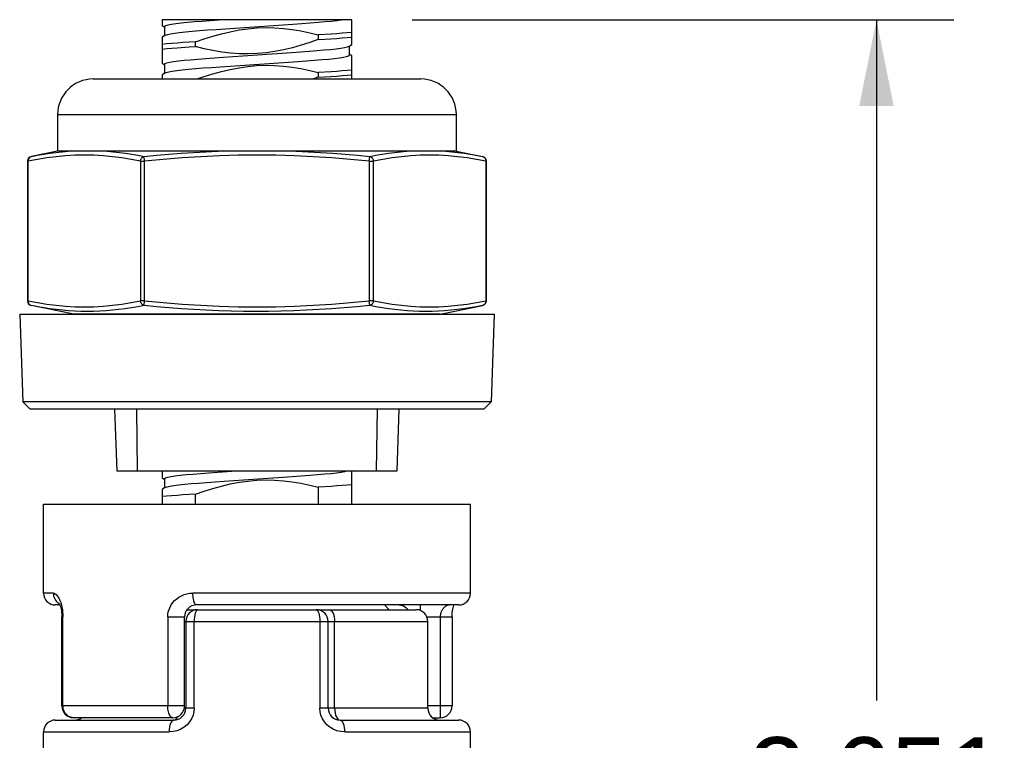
# Model space of a CAD drawing. Header units: inches. Extents: x 0 to 15.7, y 0 to 12.1.
# Tile 6 of 13: x 1.7 to 3.3, y 9.1 to 10.3. Entities that reach past the tile are written whole.
import ezdxf

# ---------------------------------------------------------------- set-up
doc = ezdxf.new("R2010")
doc.units = ezdxf.units.IN
doc.header["$LTSCALE"] = 0.864286
doc.header["$MEASUREMENT"] = 0
doc.layers.get('0').update_dxf_attribs({"linetype": 'CONTINUOUS'})
doc.styles.get("Standard").update_dxf_attribs({"font": 'arial.ttf'})
doc.dimstyles.new('DIMSTYLE_1', dxfattribs={"dimtxt": 0.121429, "dimasz": 0.142857, "dimexe": 0.09, "dimexo": 0.07, "dimgap": 0.0425, "dimtad": 0, "dimtih": 1, "dimtoh": 1, "dimdec": 3, "dimzin": 4, "dimdsep": 46, "dimtxsty": 'Standard', "dimblk": '_FILLED', "dimblk1": '_FILLED', "dimblk2": '_FILLED', "dimcen": 0.09, "dimadec": 3, "dimazin": 1, "dimtfac": 1, "dimtdec": 3, "dimtofl": 0, "dimtmove": 0, "dimatfit": 3, "dimldrblk": '_FILLED', "dimfxl": 0, "dimtolj": 1, "dimtzin": 4, "dimarcsym": 0})

# ---------------------------------------------------------------- blocks, each defined once
blk = doc.blocks.new('_FILLED')
at = {"color": 0, "linetype": 'ByBlock'}
blk.add_solid([(0, 0), (-1, 0.2), (-1, -0.2)], dxfattribs=at)
blk = doc.blocks.new('*D11')
at = {"color": 2, "linetype": 'Continuous'}
for p, q in [((2.3033, 10.3166), (3.2022, 10.3166)), ((3.0737, 10.3166), (3.0737, 9.1875)), ((3.0737, 7.666), (3.0737, 8.7625)), ((2.5198, 7.666), (3.2022, 7.666))]:
    blk.add_line(p, q, dxfattribs=at)
at = {"color": 2, "linetype": 'Continuous', "xscale": 0.1428571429, "yscale": 0.1428571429, "zscale": 0.1428571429}
for p, rotation in [((3.0737, 10.3166), 90), ((3.0737, 7.666), 270)]:
    blk.add_blockref('_FILLED', p, dxfattribs=dict(at, rotation=rotation))
at = {"color": 2, "linetype": 'Continuous', "insert": (3.0737, 9.1268), "char_height": 0.12143, "width": 0.424323, "attachment_point": 2, "line_spacing_factor": 0.9}
blk.add_mtext('2.651\\PREF', dxfattribs=at)

msp = doc.modelspace()

# ---------------------------------------------------------------- linework, layer by layer
at = {"color": 7, "linetype": 'Continuous'}
for p, q in [((1.8883, 10.3166), (1.8883, 10.3069)), ((2.2033, 10.3166), (1.8883, 10.3166)), ((2.2033, 10.2756), (2.2033, 10.3166)), ((1.8883, 10.3068), (1.8919, 10.3048)), ((1.8921, 10.3052), (1.8921, 10.2901)), ((2.0091, 10.3028), (2.0735, 10.3069)), ((2.1687, 10.2927), (2.1476, 10.2914)), ((1.893, 10.2906), (1.8883, 10.2878)), ((1.8883, 10.2878), (1.8883, 10.2443)), ((1.944, 10.2799), (1.9229, 10.2785)), ((1.944, 10.2721), (1.944, 10.2799)), ((2.1476, 10.2914), (2.1476, 10.2836)), ((2.0223, 10.2568), (2.0712, 10.2599)), ((2.1986, 10.2728), (2.2033, 10.2756)), ((2.1995, 10.2583), (2.1995, 10.2734)), ((1.8883, 10.2443), (1.8919, 10.2423)), ((2.0171, 10.2408), (2.0821, 10.245)), ((2.2033, 10.2566), (2.1997, 10.2587)), ((2.2033, 10.2183), (2.2033, 10.2566)), ((1.893, 10.2281), (1.8883, 10.2253)), ((1.8921, 10.2427), (1.8921, 10.2276)), ((2.1687, 10.2302), (2.1476, 10.2289)), ((2.1476, 10.2289), (2.1476, 10.2211)), ((1.7741, 10.2183), (2.3175, 10.2183)), ((1.8883, 10.2253), (1.8883, 10.2183)), ((2.1476, 10.2211), (2.1396, 10.2183)), ((1.7151, 10.1592), (1.7151, 10.0985)), ((1.7151, 10.1592), (2.3765, 10.1592)), ((2.3765, 10.1592), (2.3765, 10.0985)), ((1.7151, 10.0985), (1.6715, 10.0897)), ((2.3765, 10.0985), (1.7151, 10.0985)), ((2.359, 10.0985), (2.3692, 10.0975)), ((2.3765, 10.0985), (2.4201, 10.0897)), ((1.6652, 10.082), (1.6652, 9.8503)), ((1.6652, 10.082), (1.6662, 10.082)), ((1.6662, 9.8503), (1.6662, 10.082)), ((1.8526, 10.082), (1.8526, 9.8503)), ((1.8526, 10.082), (1.8594, 10.082)), ((1.8594, 10.082), (1.8586, 10.0897)), ((1.8594, 9.8503), (1.8594, 10.082)), ((2.2322, 10.082), (2.233, 10.0897)), ((2.2322, 10.082), (2.2322, 9.8503)), ((2.2322, 10.082), (2.239, 10.082)), ((2.239, 9.8503), (2.239, 10.082)), ((2.4254, 10.082), (2.4254, 9.8503)), ((2.4254, 10.082), (2.4265, 10.082)), ((2.4265, 9.8503), (2.4265, 10.082)), ((1.6662, 9.8503), (1.6652, 9.8503)), ((1.7419, 9.8285), (1.6715, 9.8426)), ((1.8594, 9.8503), (1.8526, 9.8503)), ((1.8586, 9.8426), (1.8594, 9.8503)), ((2.233, 9.8426), (2.2322, 9.8503)), ((2.239, 9.8503), (2.2322, 9.8503)), ((2.3497, 9.8285), (2.4201, 9.8426)), ((2.4265, 9.8503), (2.4254, 9.8503)), ((1.6521, 9.8284), (1.6572, 9.6831)), ((1.6521, 9.8284), (2.4395, 9.8284)), ((2.3497, 9.8285), (1.7419, 9.8285)), ((2.4395, 9.8284), (2.4344, 9.6831)), ((1.6572, 9.6831), (1.6694, 9.6709)), ((2.4344, 9.6831), (1.6572, 9.6831)), ((2.4344, 9.6831), (2.4222, 9.6709)), ((2.4222, 9.6709), (1.6694, 9.6709)), ((1.8096, 9.6709), (1.8132, 9.5685)), ((1.8478, 9.5685), (1.8465, 9.6709)), ((2.2451, 9.6709), (2.2438, 9.5685)), ((2.2784, 9.5685), (2.282, 9.6709)), ((1.8132, 9.5685), (2.2784, 9.5685)), ((1.8883, 9.5685), (1.8883, 9.5568)), ((2.2033, 9.5134), (2.2033, 9.5685)), ((1.8883, 9.5568), (1.8919, 9.5548)), ((1.8921, 9.5552), (1.8921, 9.5401)), ((2.0233, 9.5537), (2.0724, 9.5569)), ((2.1687, 9.5427), (2.1476, 9.5414)), ((2.1476, 9.5414), (2.1476, 9.5134)), ((1.8931, 9.5406), (1.8883, 9.5378)), ((1.8883, 9.5378), (1.8883, 9.5134)), ((1.8931, 9.5406), (1.8935, 9.5408)), ((1.944, 9.5299), (1.9229, 9.5285)), ((1.944, 9.5134), (1.944, 9.5299)), ((1.6915, 9.3658), (1.6915, 9.5134)), ((1.6915, 9.5134), (2.4001, 9.5134)), ((2.4001, 9.3658), (2.4001, 9.5134)), ((1.7078, 9.3658), (1.6915, 9.3658)), ((2.4001, 9.3658), (1.9395, 9.3658)), ((1.7188, 9.3461), (1.7112, 9.3461)), ((2.3804, 9.3461), (1.9454, 9.3461)), ((2.2574, 9.3461), (2.2653, 9.3382)), ((2.317, 9.3367), (2.317, 9.3461)), ((1.9297, 9.3382), (2.3096, 9.3382)), ((1.7221, 9.1788), (1.7221, 9.3264)), ((1.7221, 9.3264), (1.7239, 9.3264)), ((1.7239, 9.1788), (1.7239, 9.3264)), ((1.8978, 9.3264), (1.8978, 9.1788)), ((1.8978, 9.3264), (1.9257, 9.3264)), ((1.9257, 9.1788), (1.9257, 9.3264)), ((1.9257, 9.3185), (2.3293, 9.3185)), ((1.9277, 9.3185), (1.9277, 9.1748)), ((1.9416, 9.1748), (1.9416, 9.3185)), ((2.15, 9.3185), (2.15, 9.1748)), ((2.1639, 9.1748), (2.1639, 9.3185)), ((2.1747, 9.1748), (2.1747, 9.3185)), ((2.3276, 9.3264), (2.3695, 9.3264)), ((2.3293, 9.1748), (2.3293, 9.3185)), ((2.3499, 9.3264), (2.3499, 9.1591)), ((2.3695, 9.3264), (2.3695, 9.1788)), ((1.9257, 9.1788), (1.7221, 9.1788)), ((1.9416, 9.1748), (1.9253, 9.1748)), ((2.3293, 9.1748), (2.15, 9.1748)), ((2.3695, 9.1788), (2.3293, 9.1788)), ((1.7112, 9.1552), (1.908, 9.1552)), ((1.906, 9.1591), (1.7417, 9.1591)), ((2.1836, 9.1552), (2.3804, 9.1552)), ((2.3373, 9.1591), (2.3499, 9.1591)), ((1.6915, 9.0961), (1.6915, 9.1355)), ((1.6915, 9.1355), (1.8999, 9.1355)), ((2.1917, 9.1355), (2.4001, 9.1355)), ((2.4001, 9.0961), (2.4001, 9.1355))]:
    msp.add_line(p, q, dxfattribs=at)
for points in [[(1.8921, 10.3052), (1.8926, 10.3059), (1.8947, 10.3069), (1.8986, 10.308), (1.9042, 10.3091), (1.9114, 10.3102), (1.9203, 10.3113), (1.9305, 10.3124), (1.942, 10.3134), (1.9545, 10.3144), (1.9682, 10.3155), (1.9827, 10.3166)], [(2.0735, 10.3069), (2.0895, 10.308), (2.1051, 10.3091), (2.1201, 10.3102), (2.1343, 10.3113), (2.1473, 10.3124), (2.1591, 10.3134), (2.1695, 10.3144), (2.1785, 10.3155), (2.1859, 10.3166)], [(1.893, 10.2906), (1.8939, 10.291), (1.8973, 10.2921), (1.9023, 10.2932), (1.909, 10.2943), (1.9174, 10.2954), (1.9272, 10.2964), (1.9383, 10.2974), (1.9505, 10.2985), (1.9638, 10.2995), (1.9782, 10.3006), (1.9934, 10.3017), (2.0091, 10.3028)], [(1.944, 10.2799), (1.9582, 10.2848), (1.9726, 10.2893), (1.987, 10.2933), (2.0015, 10.2967), (2.0161, 10.2995), (2.0307, 10.3016), (2.0454, 10.3029), (2.0602, 10.3035), (2.0749, 10.3032), (2.0896, 10.3022), (2.1043, 10.3004), (2.1188, 10.298), (2.1333, 10.295), (2.1476, 10.2914)], [(2.2033, 10.2955), (2.1957, 10.2948), (2.1874, 10.2941), (2.1784, 10.2934), (2.1687, 10.2927)], [(1.9229, 10.2785), (1.9132, 10.2778), (1.9042, 10.2771), (1.8959, 10.2764), (1.8883, 10.2757)], [(2.1476, 10.2836), (2.1334, 10.2786), (2.119, 10.2742), (2.1046, 10.2702), (2.0901, 10.2667), (2.0755, 10.2639), (2.0609, 10.2618), (2.0462, 10.2605), (2.0314, 10.26), (2.0167, 10.2602), (2.002, 10.2613), (1.9873, 10.263), (1.9728, 10.2655), (1.9583, 10.2685), (1.944, 10.2721)], [(2.1476, 10.2836), (2.1585, 10.2843), (2.1784, 10.2856)], [(2.1784, 10.2856), (2.1873, 10.2863), (2.1956, 10.287), (2.2033, 10.2877)], [(1.8883, 10.2679), (1.896, 10.2686), (1.9043, 10.2693), (1.9132, 10.27)], [(1.9132, 10.27), (1.9331, 10.2714), (1.944, 10.2721)], [(2.0712, 10.2599), (2.0875, 10.261), (2.1033, 10.2621), (2.1184, 10.2632), (2.1326, 10.2643), (2.1455, 10.2653), (2.1574, 10.2664), (2.1679, 10.2674), (2.1771, 10.2684), (2.1849, 10.2695), (2.1912, 10.2707), (2.1958, 10.2718), (2.1986, 10.2728)], [(1.8921, 10.2427), (1.8922, 10.2429), (1.8934, 10.2439), (1.8964, 10.245), (1.9011, 10.2461), (1.9075, 10.2472), (1.9155, 10.2482), (1.9249, 10.2493), (1.9357, 10.2503), (1.9476, 10.2514), (1.9608, 10.2524), (1.9751, 10.2535), (1.9903, 10.2546), (2.0061, 10.2557), (2.0223, 10.2568)], [(2.0821, 10.245), (2.0981, 10.2461), (2.1135, 10.2472), (2.1281, 10.2483), (2.1415, 10.2494), (2.1538, 10.2504), (2.1648, 10.2514), (2.1745, 10.2525), (2.1828, 10.2536), (2.1896, 10.2547), (2.1946, 10.2558), (2.1979, 10.2569), (2.1994, 10.2579), (2.1995, 10.2583)], [(1.893, 10.2281), (1.8952, 10.229), (1.8994, 10.2301), (1.9053, 10.2312), (1.9129, 10.2323), (1.9219, 10.2334), (1.9323, 10.2344), (1.9439, 10.2354), (1.9567, 10.2365), (1.9706, 10.2375), (1.9855, 10.2386), (2.0011, 10.2397), (2.0171, 10.2408)], [(1.9467, 10.2183), (1.9582, 10.2223), (1.9726, 10.2268), (1.987, 10.2308), (2.0015, 10.2342), (2.0161, 10.237), (2.0307, 10.2391), (2.0454, 10.2404), (2.0602, 10.241), (2.0749, 10.2407), (2.0896, 10.2397), (2.1043, 10.2379), (2.1188, 10.2355), (2.1333, 10.2325), (2.1476, 10.2289)], [(2.2033, 10.233), (2.1957, 10.2323), (2.1874, 10.2316), (2.1784, 10.2309), (2.1687, 10.2302)], [(2.1476, 10.2211), (2.1585, 10.2218), (2.1784, 10.2231)], [(2.1784, 10.2231), (2.1873, 10.2238), (2.1956, 10.2245), (2.2033, 10.2252)], [(1.6715, 10.0897), (1.6817, 10.0917), (1.6919, 10.0935), (1.7021, 10.095), (1.7123, 10.0964), (1.7224, 10.0975), (1.7326, 10.0985)], [(1.7972, 10.0985), (1.8074, 10.0975), (1.8176, 10.0964), (1.8278, 10.095), (1.8381, 10.0935), (1.8484, 10.0917), (1.8586, 10.0897)], [(1.8586, 10.0897), (1.8792, 10.0917), (1.8996, 10.0935), (1.9201, 10.095), (1.9405, 10.0964), (1.9608, 10.0975), (1.9813, 10.0985)], [(2.1103, 10.0985), (2.1308, 10.0975), (2.1511, 10.0964), (2.1715, 10.095), (2.192, 10.0935), (2.2124, 10.0917), (2.233, 10.0897)], [(2.233, 10.0897), (2.2432, 10.0917), (2.2535, 10.0935), (2.2638, 10.095), (2.274, 10.0964), (2.2842, 10.0975), (2.2944, 10.0985)], [(2.3692, 10.0975), (2.3793, 10.0964), (2.3895, 10.095), (2.3997, 10.0935), (2.4099, 10.0917), (2.4201, 10.0897)], [(1.8526, 10.082), (1.8371, 10.0849), (1.8216, 10.0874), (1.806, 10.0893), (1.7905, 10.0908), (1.7749, 10.0917), (1.7594, 10.092), (1.7439, 10.0917), (1.7283, 10.0908), (1.7128, 10.0893), (1.6972, 10.0874), (1.6817, 10.0849), (1.6662, 10.082)], [(1.6715, 10.0897), (1.6704, 10.0894), (1.6693, 10.0888), (1.6684, 10.0881), (1.6676, 10.0871), (1.667, 10.086), (1.6665, 10.0848), (1.6662, 10.0834), (1.6662, 10.082)], [(1.8526, 10.082), (1.8528, 10.0834), (1.8531, 10.0847), (1.8537, 10.0859), (1.8544, 10.087), (1.8553, 10.088), (1.8563, 10.0888), (1.8574, 10.0894), (1.8586, 10.0897)], [(2.2322, 10.082), (2.2012, 10.0849), (2.1701, 10.0874), (2.139, 10.0893), (2.1079, 10.0908), (2.0769, 10.0917), (2.0458, 10.092), (2.0147, 10.0917), (1.9837, 10.0908), (1.9526, 10.0893), (1.9215, 10.0874), (1.8904, 10.0849), (1.8594, 10.082)], [(2.233, 10.0897), (2.2341, 10.0894), (2.2352, 10.0888), (2.2362, 10.088), (2.2371, 10.0871), (2.2379, 10.086), (2.2384, 10.0848), (2.2388, 10.0834), (2.239, 10.082)], [(2.4254, 10.082), (2.4099, 10.0849), (2.3944, 10.0874), (2.3788, 10.0893), (2.3633, 10.0908), (2.3477, 10.0917), (2.3322, 10.092), (2.3167, 10.0917), (2.3011, 10.0908), (2.2856, 10.0893), (2.27, 10.0874), (2.2545, 10.0849), (2.239, 10.082)], [(2.4201, 10.0897), (2.4213, 10.0894), (2.4223, 10.0888), (2.4233, 10.088), (2.4241, 10.087), (2.4247, 10.0859), (2.4251, 10.0847)], [(2.4251, 10.0847), (2.4254, 10.0834), (2.4254, 10.082)], [(1.6662, 9.8503), (1.6662, 9.849), (1.6665, 9.8477)], [(1.6662, 9.8503), (1.6817, 9.8474), (1.6972, 9.845), (1.7128, 9.843), (1.7283, 9.8416), (1.7439, 9.8407), (1.7594, 9.8403), (1.7749, 9.8407), (1.7905, 9.8416), (1.806, 9.843), (1.8216, 9.845), (1.8371, 9.8474), (1.8526, 9.8503)], [(1.6665, 9.8477), (1.6669, 9.8465), (1.6675, 9.8454), (1.6683, 9.8444), (1.6692, 9.8436), (1.6703, 9.843), (1.6715, 9.8426)], [(1.8586, 9.8426), (1.848, 9.8406), (1.8374, 9.8388), (1.8269, 9.8372), (1.8164, 9.8358), (1.8059, 9.8347), (1.7954, 9.8338), (1.785, 9.8331), (1.7746, 9.8327), (1.7642, 9.8326), (1.7538, 9.8328), (1.7435, 9.8332), (1.7332, 9.8339), (1.7229, 9.8348), (1.7126, 9.8359), (1.7023, 9.8373), (1.692, 9.8389), (1.6818, 9.8406), (1.6715, 9.8426)], [(1.8586, 9.8426), (1.8575, 9.843), (1.8564, 9.8435), (1.8554, 9.8443), (1.8545, 9.8452), (1.8537, 9.8463), (1.8532, 9.8476), (1.8528, 9.8489), (1.8526, 9.8503)], [(2.233, 9.8426), (2.2117, 9.8406), (2.1907, 9.8388), (2.1696, 9.8372), (2.1486, 9.8358), (2.1277, 9.8347), (2.1068, 9.8338), (2.086, 9.8331), (2.0652, 9.8327), (2.0444, 9.8326), (2.0237, 9.8328), (2.003, 9.8332), (1.9824, 9.8339), (1.9617, 9.8348), (1.9411, 9.8359), (1.9205, 9.8373), (1.8999, 9.8389), (1.8793, 9.8406), (1.8586, 9.8426)], [(1.8594, 9.8503), (1.8904, 9.8474), (1.9215, 9.845), (1.9526, 9.843), (1.9837, 9.8416), (2.0147, 9.8407), (2.0458, 9.8403), (2.0769, 9.8407), (2.1079, 9.8416), (2.139, 9.843), (2.1701, 9.845), (2.2012, 9.8474), (2.2322, 9.8503)], [(2.239, 9.8503), (2.2388, 9.849), (2.2385, 9.8477), (2.2379, 9.8465), (2.2372, 9.8454), (2.2363, 9.8444), (2.2353, 9.8436), (2.2342, 9.843), (2.233, 9.8426)], [(2.4201, 9.8426), (2.4095, 9.8406), (2.399, 9.8388), (2.3885, 9.8372), (2.3781, 9.8358), (2.3676, 9.8347), (2.3572, 9.8338), (2.3468, 9.8331), (2.3364, 9.8327), (2.326, 9.8326), (2.3157, 9.8328), (2.3053, 9.8332), (2.295, 9.8339), (2.2847, 9.8348), (2.2743, 9.8359), (2.264, 9.8373), (2.2536, 9.8389), (2.2433, 9.8406), (2.233, 9.8426)], [(2.239, 9.8503), (2.2545, 9.8474), (2.27, 9.845), (2.2856, 9.843), (2.3011, 9.8416), (2.3167, 9.8407), (2.3322, 9.8403), (2.3477, 9.8407), (2.3633, 9.8416), (2.3788, 9.843), (2.3944, 9.845), (2.4099, 9.8474), (2.4254, 9.8503)], [(2.4254, 9.8503), (2.4254, 9.849), (2.4251, 9.8477), (2.4247, 9.8464), (2.4241, 9.8453), (2.4233, 9.8443), (2.4223, 9.8436), (2.4213, 9.843), (2.4201, 9.8426)], [(1.8921, 9.5552), (1.8924, 9.5558), (1.8943, 9.5568), (1.8979, 9.5579), (1.9032, 9.5589), (1.9101, 9.56), (1.9186, 9.5611), (1.9286, 9.5622), (1.9399, 9.5632), (1.9524, 9.5643), (1.9661, 9.5653), (1.9808, 9.5664), (1.9963, 9.5675), (2.0109, 9.5685)], [(2.0724, 9.5569), (2.0886, 9.5579), (2.1043, 9.559), (2.1194, 9.5602), (2.1336, 9.5612), (2.1465, 9.5623), (2.1583, 9.5633), (2.1687, 9.5643), (2.1778, 9.5654), (2.1855, 9.5665), (2.1915, 9.5676), (2.1953, 9.5685)], [(1.8935, 9.5408), (1.8966, 9.5419), (1.9014, 9.543), (1.9081, 9.5441), (1.9163, 9.5452), (1.9259, 9.5463), (1.9368, 9.5473), (1.9489, 9.5483), (1.9621, 9.5494), (1.9764, 9.5505), (1.9915, 9.5516), (2.0072, 9.5527), (2.0233, 9.5537)], [(1.944, 9.5299), (1.9582, 9.5348), (1.9726, 9.5393), (1.987, 9.5433), (2.0015, 9.5467), (2.0161, 9.5495), (2.0307, 9.5516), (2.0454, 9.5529), (2.0602, 9.5535), (2.0749, 9.5532), (2.0896, 9.5522), (2.1043, 9.5504), (2.1188, 9.548), (2.1333, 9.545), (2.1476, 9.5414)], [(2.2033, 9.5455), (2.1957, 9.5448), (2.1874, 9.5441), (2.1784, 9.5434), (2.1687, 9.5427)], [(1.9229, 9.5285), (1.9132, 9.5278), (1.9042, 9.5271), (1.8959, 9.5264), (1.8883, 9.5257)], [(1.7078, 9.3658), (1.708, 9.3632), (1.7084, 9.3607), (1.7092, 9.3583), (1.7102, 9.3561), (1.7115, 9.354), (1.7131, 9.3521), (1.7149, 9.3503), (1.717, 9.3489), (1.7177, 9.3485)], [(1.7078, 9.3658), (1.7094, 9.3655), (1.7111, 9.3647), (1.7127, 9.3633), (1.7144, 9.3615), (1.716, 9.3592), (1.7175, 9.3565), (1.7189, 9.3534)], [(1.8978, 9.3264), (1.898, 9.3304), (1.8987, 9.3345), (1.8999, 9.3386), (1.9015, 9.3426), (1.9036, 9.3464), (1.9062, 9.3501), (1.9092, 9.3534), (1.9126, 9.3565), (1.9164, 9.3592), (1.9205, 9.3615), (1.9249, 9.3633), (1.9296, 9.3646), (1.9344, 9.3655), (1.9395, 9.3658)], [(1.9454, 9.3461), (1.9446, 9.3463), (1.9439, 9.3468), (1.9432, 9.3476), (1.9425, 9.3486), (1.9419, 9.35), (1.9413, 9.3517), (1.9408, 9.3536), (1.9403, 9.3557), (1.94, 9.358), (1.9397, 9.3605), (1.9396, 9.3631), (1.9395, 9.3658)], [(1.7172, 9.3495), (1.717, 9.3497), (1.7169, 9.3498), (1.717, 9.3496), (1.7173, 9.3492), (1.7178, 9.3483), (1.7183, 9.3472), (1.7189, 9.3457), (1.7196, 9.3438), (1.7202, 9.3415), (1.7208, 9.339), (1.7213, 9.3363), (1.7217, 9.3334), (1.7219, 9.3304), (1.722, 9.3274), (1.7221, 9.3264)], [(1.7189, 9.3534), (1.7201, 9.35), (1.7213, 9.3464), (1.7222, 9.3425), (1.7229, 9.3385), (1.7234, 9.3345), (1.7238, 9.3304), (1.7239, 9.3264)], [(2.282, 9.3461), (2.2843, 9.3459), (2.2866, 9.3454), (2.2887, 9.3446)], [(2.365, 9.3461), (2.3641, 9.346), (2.3632, 9.3459), (2.3622, 9.3456), (2.3612, 9.3453), (2.3603, 9.3448), (2.3593, 9.3442), (2.3583, 9.3436), (2.3573, 9.3428), (2.3564, 9.342), (2.3556, 9.3411), (2.3548, 9.3401), (2.354, 9.3392), (2.3533, 9.3381), (2.3527, 9.3371), (2.3521, 9.336), (2.3516, 9.335), (2.3512, 9.3339), (2.3508, 9.3328), (2.3505, 9.3317), (2.3503, 9.3307), (2.3501, 9.3296), (2.35, 9.3285), (2.3499, 9.3275), (2.3499, 9.3264)], [(2.3695, 9.3264), (2.3696, 9.3274), (2.3697, 9.3304), (2.3699, 9.3334), (2.3703, 9.3363), (2.3708, 9.339), (2.3714, 9.3415), (2.372, 9.3438), (2.3727, 9.3457), (2.3729, 9.3461)], [(1.9474, 9.3382), (1.9462, 9.3378), (1.9452, 9.3367), (1.9442, 9.3349), (1.9433, 9.3325), (1.9426, 9.3295), (1.942, 9.3261), (1.9417, 9.3224), (1.9416, 9.3185)], [(2.1442, 9.3382), (2.1454, 9.3378), (2.1464, 9.3367), (2.1474, 9.3349), (2.1483, 9.3325), (2.149, 9.3295), (2.1496, 9.3261), (2.1499, 9.3224), (2.15, 9.3185)], [(2.1657, 9.3382), (2.1674, 9.3378), (2.1691, 9.3367), (2.1707, 9.3349), (2.172, 9.3325), (2.1731, 9.3295), (2.174, 9.3261), (2.1745, 9.3224), (2.1747, 9.3185)], [(2.2887, 9.3446), (2.2908, 9.3435), (2.2927, 9.342), (2.2944, 9.3403), (2.2959, 9.3384), (2.296, 9.3382)], [(1.7417, 9.1591), (1.7394, 9.1593), (1.7371, 9.1598), (1.7349, 9.1606), (1.7328, 9.1617), (1.7309, 9.1632), (1.7291, 9.1649), (1.7276, 9.1668), (1.7263, 9.1689), (1.7252, 9.1712), (1.7245, 9.1737), (1.724, 9.1762), (1.7239, 9.1788)], [(1.906, 9.1591), (1.905, 9.1593), (1.9039, 9.1598), (1.9029, 9.1606), (1.9019, 9.1617), (1.901, 9.1632), (1.9002, 9.1649), (1.8995, 9.1668), (1.8989, 9.1689), (1.8984, 9.1712), (1.8981, 9.1737), (1.8979, 9.1762), (1.8978, 9.1788)], [(1.9416, 9.1748), (1.9411, 9.1689), (1.9397, 9.1631), (1.9373, 9.1575), (1.934, 9.1522), (1.9299, 9.1475), (1.925, 9.1434), (1.9195, 9.1401), (1.9134, 9.1376), (1.9069, 9.1361), (1.8999, 9.1355)], [(2.1917, 9.1355), (2.1848, 9.1361), (2.1782, 9.1376), (2.1721, 9.1401), (2.1666, 9.1434), (2.1617, 9.1475), (2.1576, 9.1522), (2.1543, 9.1575), (2.1519, 9.1631), (2.1505, 9.1688), (2.15, 9.1748)], [(2.1747, 9.1748), (2.1748, 9.171), (2.1753, 9.1673), (2.1762, 9.1639), (2.1773, 9.1609), (2.1786, 9.1585), (2.1802, 9.1566), (2.1819, 9.1555), (2.1836, 9.1552)], [(1.908, 9.1552), (1.9064, 9.1548), (1.9049, 9.1537), (1.9036, 9.152), (1.9024, 9.1496), (1.9013, 9.1466), (1.9006, 9.1432), (1.9001, 9.1394), (1.8999, 9.1355)], [(1.908, 9.1552), (1.9098, 9.1555), (1.9114, 9.1566), (1.913, 9.1585), (1.9143, 9.1609)], [(2.1917, 9.1355), (2.1916, 9.1393), (2.1911, 9.1429), (2.1904, 9.1462), (2.1894, 9.1492), (2.1882, 9.1517), (2.1868, 9.1536), (2.1852, 9.1547), (2.1836, 9.1552)]]:
    msp.add_lwpolyline(points, dxfattribs=at)
for centre, radius, start, end in [((1.7741, 10.1592), 0.0591, 90, 180), ((2.3175, 10.1592), 0.0591, 0, 90), ((1.673, 10.082), 0.00787, 101.3335, 180), ((2.4186, 10.082), 0.00787, 0, 78.6667), ((1.673, 9.8503), 0.00787, 180, 258.6748), ((2.4186, 9.8503), 0.00787, 281.3252, 360), ((1.7112, 9.3658), 0.0197, 180, 270), ((2.3804, 9.3658), 0.0197, 270, 360), ((1.9454, 9.3264), 0.0197, 90, 180), ((1.9474, 9.3185), 0.0197, 90, 180), ((2.1442, 9.3185), 0.0197, 0, 90), ((2.3096, 9.3185), 0.0197, 0, 90), ((1.7417, 9.1788), 0.0197, 180, 270), ((1.906, 9.1788), 0.0197, 270, 360), ((1.908, 9.1748), 0.0197, 270, 360), ((2.1836, 9.1748), 0.0197, 180, 270), ((2.349, 9.1748), 0.0197, 180, 270), ((2.3499, 9.1788), 0.0197, 270, 360), ((1.7112, 9.1355), 0.0197, 90, 180), ((1.7427, 9.1748), 0.0197, 270, 306.5968), ((2.3804, 9.1355), 0.0197, 0, 90)]:
    msp.add_arc(centre, radius, start, end, dxfattribs=at)

# ---------------------------------------------------------------- dimensions: what is measured, and where the dimension line sits
at = {"color": 2, "linetype": 'Continuous'}
dim = msp.add_linear_dim(base=(3.0737, 10.3166), p1=(2.4498, 7.666), p2=(2.2333, 10.3166), angle=90, text='<>\\PREF', dimstyle='DIMSTYLE_1', dxfattribs=at)
dim.commit()
dim.dimension.update_dxf_attribs({"geometry": '*D11', "text_midpoint": (3.0737, 8.975), "dimtype": 160})

doc.saveas('drawing.dxf')
